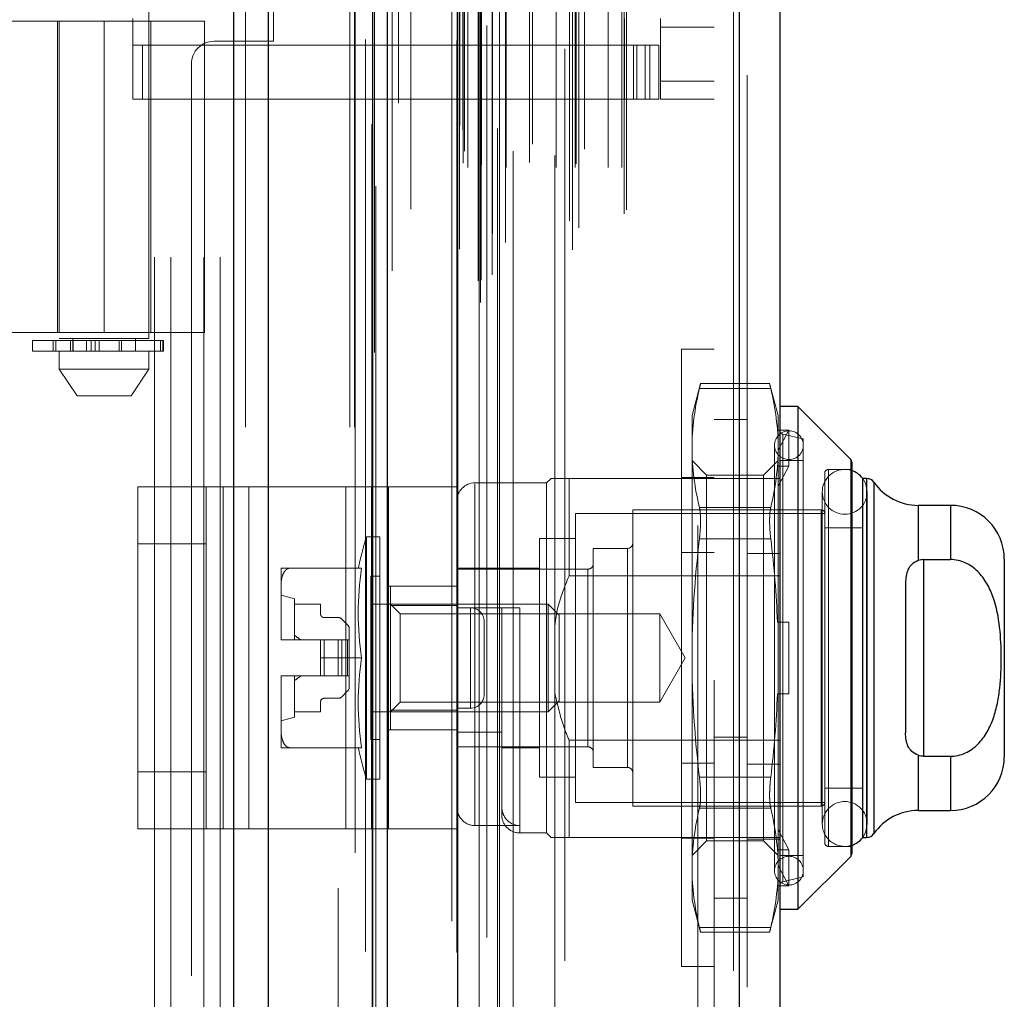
# Model space of a CAD drawing. Header units: inches. Extents: x 0.2 to 10.8, y 0.2 to 8.2.
# Tile 46 of 164: x 1.792 to 1.9, y 3.223 to 3.33. Entities that reach past the tile are written whole.
import ezdxf

# ---------------------------------------------------------------- set-up
doc = ezdxf.new("R2010")
doc.units = ezdxf.units.IN
doc.header["$MEASUREMENT"] = 0
doc.linetypes.add('HIDDEN', pattern=[0.07500000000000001, 0.05, -0.025])
doc.layers.add('DIMENSIONS', color=140, linetype='Continuous')
doc.styles.add('SLDTEXTSTYLE0', font='TXT', dxfattribs={"width": 0.7})
doc.dimstyles.new('SLDDIMSTYLE1', dxfattribs={"dimtxt": 0.0849609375, "dimasz": 0.13, "dimexe": 0, "dimexo": 0.0625, "dimgap": 0.021240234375, "dimtad": 0, "dimtih": 1, "dimtoh": 1, "dimlfac": 20, "dimrnd": 1e-09, "dimzin": 12, "dimdsep": 46, "dimtxsty": 'SLDTEXTSTYLE0', "dimsah": 1, "dimcen": 0.09, "dimadec": 0, "dimazin": 3, "dimtfac": 1, "dimtmove": 0, "dimatfit": 0, "dimfxl": 0, "dimfrac": 2, "dimtolj": 1, "dimtzin": 12, "dimarcsym": 0})

# ---------------------------------------------------------------- blocks, each defined once
blk = doc.blocks.new('_D_12')
at = {"layer": 'DIMENSIONS'}
for p, q in [((1.568069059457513, 3.172795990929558), (1.568069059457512, 3.422795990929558)), ((1.678520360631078, 3.172795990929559), (1.443069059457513, 3.172795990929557)), ((1.568069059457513, 2.709766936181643), (1.568069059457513, 3.081695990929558)), ((1.088199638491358, 2.709766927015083), (1.059669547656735, 2.709766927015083)), ((1.059669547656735, 2.709766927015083), (1.059669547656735, 2.574736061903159)), ((1.340668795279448, 2.709766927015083), (1.369198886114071, 2.709766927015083)), ((1.369198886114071, 2.709766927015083), (1.369198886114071, 2.574736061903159)), ((1.493841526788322, 2.709766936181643), (1.568069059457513, 2.709766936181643)), ((1.059669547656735, 2.574736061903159), (1.088199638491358, 2.574736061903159)), ((1.369198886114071, 2.574736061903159), (1.340668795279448, 2.574736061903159))]:
    blk.add_line(p, q, dxfattribs=at)
for points in [[(1.568069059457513, 3.172795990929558), (1.588069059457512, 3.302795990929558), (1.548069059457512, 3.302795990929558)], [(1.568069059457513, 3.081695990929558), (1.548069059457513, 2.951695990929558), (1.588069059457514, 2.951695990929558)]]:
    blk.add_solid(points, dxfattribs=at)
at = {"layer": 'DIMENSIONS', "char_height": 0.08333333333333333, "attachment_point": 1, "style": 'SLDTEXTSTYLE0'}
for s, insert in [('1.82', (1.088199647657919, 2.836209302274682)), ('46.3', (1.088199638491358, 2.682158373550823))]:
    blk.add_mtext(s, dxfattribs=dict(at, insert=insert))

msp = doc.modelspace()

# ---------------------------------------------------------------- linework, layer by layer
at = {"color": 7, "linetype": 'Continuous', "lineweight": 25}
for p, q in [((1.8155872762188, 3.085295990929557), (1.8155872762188, 5.1527936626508)), ((1.819405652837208, 3.085295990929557), (1.819405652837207, 5.152085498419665)), ((1.830851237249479, 3.085295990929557), (1.830851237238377, 5.146701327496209)), ((1.832432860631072, 3.085295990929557), (1.832432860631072, 5.146545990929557)), ((1.840114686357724, 5.131123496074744), (1.840114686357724, 3.100958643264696)), ((1.871027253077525, 5.125672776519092), (1.87102725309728, 3.106409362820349)), ((1.875489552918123, 5.1239056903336), (1.875489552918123, 3.108176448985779)), ((1.877458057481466, 3.28755678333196), (1.875489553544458, 3.28755678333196)), ((1.883248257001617, 3.281766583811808), (1.877458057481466, 3.28755678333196)), ((1.877458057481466, 3.28755678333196), (1.877458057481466, 3.23243867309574)), ((1.883248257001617, 3.281766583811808), (1.883248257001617, 3.238228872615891)), ((1.883363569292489, 3.281488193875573), (1.883363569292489, 3.238507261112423)), ((1.884544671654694, 3.279682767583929), (1.884544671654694, 3.240312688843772)), ((1.884988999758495, 3.279682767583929), (1.884562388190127, 3.279682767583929)), ((1.884988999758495, 3.279682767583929), (1.884988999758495, 3.240312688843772)), ((1.885796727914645, 3.279260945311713), (1.885796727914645, 3.240734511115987)), ((1.894190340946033, 3.276730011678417), (1.890643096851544, 3.276730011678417)), ((1.890643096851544, 3.276730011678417), (1.890643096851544, 3.270669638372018)), ((1.894190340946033, 3.276730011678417), (1.894190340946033, 3.270779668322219)), ((1.891237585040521, 3.270779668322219), (1.891237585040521, 3.24921578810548)), ((1.891237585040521, 3.270779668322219), (1.894190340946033, 3.270779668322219)), ((1.900095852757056, 3.270824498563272), (1.900095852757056, 3.249170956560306)), ((1.889269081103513, 3.268210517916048), (1.889269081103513, 3.251784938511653)), ((1.890643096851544, 3.249325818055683), (1.890643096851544, 3.243265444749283)), ((1.891237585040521, 3.24921578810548), (1.894190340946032, 3.24921578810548)), ((1.894190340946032, 3.24921578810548), (1.894190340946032, 3.243265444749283)), ((1.890643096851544, 3.243265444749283), (1.894190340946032, 3.243265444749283)), ((1.884562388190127, 3.240312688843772), (1.884988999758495, 3.240312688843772)), ((1.877458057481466, 3.23243867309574), (1.883248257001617, 3.238228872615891)), ((1.875489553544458, 3.23243867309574), (1.877458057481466, 3.23243867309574))]:
    msp.add_line(p, q, dxfattribs=at)
at = {"color": 7, "linetype": 'HIDDEN', "lineweight": 18}
for p, q in [((1.8155872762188, 5.152793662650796), (1.8155872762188, 3.085295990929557)), ((1.8155872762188, 5.152793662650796), (1.8155872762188, 3.085295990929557)), ((1.8155872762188, 3.085295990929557), (1.8155872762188, 5.1527936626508)), ((1.816860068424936, 3.085295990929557), (1.816860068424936, 5.15208549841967)), ((1.816860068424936, 3.085295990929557), (1.816860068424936, 5.152085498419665)), ((1.819405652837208, 3.085295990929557), (1.819405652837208, 5.152085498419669)), ((1.828305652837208, 3.085295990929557), (1.828305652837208, 5.146701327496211)), ((1.828305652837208, 3.085295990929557), (1.828305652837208, 5.146701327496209)), ((1.828832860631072, 3.085295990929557), (1.828832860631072, 5.146545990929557)), ((1.830851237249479, 3.085295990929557), (1.830851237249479, 5.146701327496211)), ((1.831003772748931, 3.093476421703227), (1.831003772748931, 5.138605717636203)), ((1.842649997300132, 3.098958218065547), (1.842649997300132, 5.133123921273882)), ((1.842649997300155, 3.098958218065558), (1.842649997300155, 5.133123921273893)), ((1.839489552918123, 5.131123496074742), (1.839489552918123, 3.100958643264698)), ((1.842394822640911, 3.101360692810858), (1.842394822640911, 5.130721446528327)), ((1.842700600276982, 3.10141460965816), (1.842700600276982, 5.130667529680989)), ((1.843932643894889, 3.101999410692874), (1.843932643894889, 5.130082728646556)), ((1.832956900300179, 3.102451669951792), (1.83295690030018, 5.129633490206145)), ((1.843337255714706, 5.129335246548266), (1.843337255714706, 3.102729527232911)), ((1.830039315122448, 5.127802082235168), (1.830039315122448, 3.104274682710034)), ((1.840053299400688, 5.12770706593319), (1.840053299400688, 3.104375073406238)), ((1.840069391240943, 3.104249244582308), (1.840069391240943, 5.127832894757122)), ((1.840340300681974, 3.104827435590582), (1.840340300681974, 5.127254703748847)), ((1.840340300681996, 3.104827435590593), (1.840340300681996, 5.127254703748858)), ((1.85187843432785, 5.126790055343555), (1.85187843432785, 3.105294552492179)), ((1.852737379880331, 3.104737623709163), (1.852737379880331, 5.127344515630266)), ((1.843951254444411, 3.106527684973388), (1.843951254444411, 5.125554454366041)), ((1.845371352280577, 3.105542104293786), (1.845371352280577, 5.126541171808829)), ((1.870402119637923, 5.125672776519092), (1.870402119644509, 3.106409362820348)), ((1.870402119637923, 3.106409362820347), (1.870402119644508, 5.12567277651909)), ((1.871027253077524, 3.106409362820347), (1.87102725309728, 5.12567277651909)), ((1.853445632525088, 3.107157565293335), (1.853445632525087, 5.12492660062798)), ((1.852386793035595, 3.107919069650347), (1.852386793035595, 5.124163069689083)), ((1.858396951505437, 3.1087004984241), (1.858396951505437, 5.123381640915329)), ((1.871889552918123, 5.1239056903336), (1.871889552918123, 3.108176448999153)), ((1.835018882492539, 3.10921551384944), (1.835018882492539, 5.122866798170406)), ((1.858656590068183, 3.109138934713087), (1.858656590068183, 5.122943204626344)), ((1.830741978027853, 5.118542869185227), (1.830741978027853, 3.113540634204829)), ((1.841248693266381, 3.113769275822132), (1.841248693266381, 5.118312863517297)), ((1.841248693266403, 3.113769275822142), (1.841248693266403, 5.118312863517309)), ((1.842492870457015, 5.118312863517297), (1.842492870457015, 3.113769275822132)), ((1.842492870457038, 3.113769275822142), (1.842492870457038, 5.118312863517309)), ((1.842742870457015, 3.114019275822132), (1.842742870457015, 5.118062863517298)), ((1.844492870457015, 5.118062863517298), (1.844492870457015, 3.114019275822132)), ((1.844742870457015, 3.113769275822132), (1.844742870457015, 5.118312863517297)), ((1.844742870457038, 5.118312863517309), (1.844742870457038, 3.113769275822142)), ((1.845446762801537, 3.113769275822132), (1.845446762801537, 5.118312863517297)), ((1.85094913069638, 3.113769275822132), (1.85094913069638, 5.118312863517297)), ((1.853016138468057, 3.113769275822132), (1.853016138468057, 5.118312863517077)), ((1.856637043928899, 3.113769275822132), (1.856637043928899, 5.118312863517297)), ((1.858156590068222, 3.113769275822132), (1.858156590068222, 5.118312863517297)), ((1.858156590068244, 3.113769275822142), (1.858156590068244, 5.118312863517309)), ((1.840742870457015, 3.114269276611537), (1.840742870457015, 5.117812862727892)), ((1.840742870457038, 3.114269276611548), (1.840742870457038, 5.117812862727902)), ((1.848025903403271, 3.114319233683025), (1.848025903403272, 5.117771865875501)), ((1.853143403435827, 3.114167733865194), (1.853143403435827, 5.117916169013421)), ((1.840889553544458, 3.115566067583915), (1.840889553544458, 5.116516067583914)), ((1.854052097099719, 3.115788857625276), (1.854052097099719, 5.116293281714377)), ((1.846221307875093, 5.115565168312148), (1.846221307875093, 3.116500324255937)), ((1.8483543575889, 3.11634638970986), (1.8483543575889, 5.115735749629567)), ((1.848354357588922, 3.116346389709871), (1.848354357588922, 5.115735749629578)), ((1.850787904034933, 5.115075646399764), (1.850787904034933, 3.117007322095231)), ((1.8403723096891, 3.118381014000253), (1.8403723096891, 5.113701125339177)), ((1.840372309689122, 3.118381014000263), (1.840372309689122, 5.113701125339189)), ((1.840700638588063, 3.117917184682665), (1.840700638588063, 5.114164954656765)), ((1.840700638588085, 3.117917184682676), (1.840700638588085, 5.114164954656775)), ((1.831176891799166, 5.11171433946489), (1.831176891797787, 3.120376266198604)), ((1.831176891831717, 5.11169328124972), (1.831176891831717, 3.120368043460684)), ((1.833657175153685, 3.120835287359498), (1.833657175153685, 5.111246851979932)), ((1.827032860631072, 3.134745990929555), (1.827032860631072, 5.097295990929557)), ((1.827032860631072, 3.134745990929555), (1.827032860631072, 5.097295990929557)), ((1.827032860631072, 3.134745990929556), (1.827032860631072, 5.097295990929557)), ((1.827032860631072, 3.134745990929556), (1.827032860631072, 5.097295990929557)), ((1.866489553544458, 3.157566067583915), (1.866489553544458, 5.074516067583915)), ((1.866489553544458, 3.157566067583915), (1.866489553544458, 5.074516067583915)), ((1.866489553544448, 5.074516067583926), (1.866489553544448, 3.157566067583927)), ((1.866489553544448, 5.074516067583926), (1.866489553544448, 3.157566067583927)), ((1.868289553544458, 3.157566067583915), (1.868289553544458, 5.074516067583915)), ((1.806882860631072, 3.203945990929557), (1.806882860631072, 3.535045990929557)), ((1.806882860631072, 3.203945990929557), (1.806882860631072, 3.535045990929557)), ((1.808682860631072, 3.203945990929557), (1.808682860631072, 3.535045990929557)), ((1.812282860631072, 3.203945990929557), (1.812282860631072, 3.535045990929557)), ((1.814082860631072, 3.203945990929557), (1.814082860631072, 3.535045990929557)), ((1.814082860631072, 3.203945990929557), (1.814082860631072, 3.535045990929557)), ((1.79643915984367, 3.442658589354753), (1.79643915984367, 3.295020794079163)), ((1.80628167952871, 3.295020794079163), (1.80628167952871, 3.442658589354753)), ((1.819932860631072, 3.327620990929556), (1.819932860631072, 3.411370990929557)), ((1.789728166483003, 3.329835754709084), (1.80136041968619, 3.329835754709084)), ((1.79624230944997, 3.329835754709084), (1.79624230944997, 3.295682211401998)), ((1.796416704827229, 3.329835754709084), (1.796416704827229, 3.295682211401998)), ((1.80136041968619, 3.329835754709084), (1.80136041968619, 3.295682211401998)), ((1.80136041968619, 3.329835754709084), (1.812384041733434, 3.329835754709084)), ((1.80136041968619, 3.295682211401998), (1.80136041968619, 3.329835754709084)), ((1.804510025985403, 3.3212727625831), (1.804510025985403, 3.330131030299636)), ((1.806478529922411, 3.295682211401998), (1.806478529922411, 3.329835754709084)), ((1.812384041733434, 3.295682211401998), (1.812384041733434, 3.329835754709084)), ((1.858447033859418, 3.3212727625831), (1.858447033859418, 3.330131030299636)), ((1.862384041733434, 3.329146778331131), (1.862384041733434, 3.330131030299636)), ((1.868289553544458, 3.329146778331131), (1.862384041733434, 3.329146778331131)), ((1.862384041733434, 3.329146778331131), (1.862384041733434, 3.323241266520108)), ((1.813432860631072, 3.327620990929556), (1.819932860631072, 3.327620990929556)), ((1.858447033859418, 3.327178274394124), (1.804510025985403, 3.327178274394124)), ((1.805585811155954, 3.3212727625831), (1.805585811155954, 3.327178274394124)), ((1.858447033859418, 3.327178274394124), (1.859431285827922, 3.327178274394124)), ((1.859431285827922, 3.327178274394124), (1.859431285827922, 3.3212727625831)), ((1.859431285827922, 3.327178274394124), (1.861202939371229, 3.327178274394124)), ((1.859797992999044, 3.3212727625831), (1.859797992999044, 3.327178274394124)), ((1.860690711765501, 3.3212727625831), (1.860690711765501, 3.327178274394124)), ((1.861202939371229, 3.3212727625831), (1.861202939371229, 3.327178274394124)), ((1.861202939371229, 3.327178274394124), (1.862187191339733, 3.327178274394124)), ((1.861202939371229, 3.3212727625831), (1.861202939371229, 3.327178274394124)), ((1.862187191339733, 3.3212727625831), (1.862187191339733, 3.327178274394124)), ((1.810932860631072, 3.325120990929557), (1.810932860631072, 3.134745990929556)), ((1.868289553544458, 3.323241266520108), (1.862384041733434, 3.323241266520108)), ((1.862384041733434, 3.3212727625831), (1.862384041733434, 3.323241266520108)), ((1.868289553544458, 3.323241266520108), (1.862384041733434, 3.323241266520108)), ((1.858447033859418, 3.3212727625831), (1.804510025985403, 3.3212727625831)), ((1.859431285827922, 3.3212727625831), (1.858447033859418, 3.3212727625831)), ((1.861202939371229, 3.3212727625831), (1.859431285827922, 3.3212727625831)), ((1.862187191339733, 3.3212727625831), (1.861202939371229, 3.3212727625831)), ((1.868289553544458, 3.3212727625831), (1.862384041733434, 3.3212727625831)), ((1.760021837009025, 3.295682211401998), (1.80136041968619, 3.295682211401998)), ((1.80136041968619, 3.295020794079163), (1.79643915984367, 3.295020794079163)), ((1.797915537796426, 3.295020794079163), (1.797915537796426, 3.293642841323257)), ((1.812384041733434, 3.295682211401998), (1.80136041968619, 3.295682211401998)), ((1.80628167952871, 3.295020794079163), (1.80136041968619, 3.295020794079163)), ((1.804805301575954, 3.293642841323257), (1.804805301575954, 3.295020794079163)), ((1.793486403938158, 3.294823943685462), (1.807789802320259, 3.294823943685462)), ((1.793486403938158, 3.294823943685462), (1.793486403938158, 3.293642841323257)), ((1.795758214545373, 3.294823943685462), (1.795758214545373, 3.293642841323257)), ((1.795779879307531, 3.294823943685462), (1.795779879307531, 3.293642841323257)), ((1.795779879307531, 3.293642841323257), (1.795779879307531, 3.294823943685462)), ((1.796050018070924, 3.293642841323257), (1.796050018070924, 3.294823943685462)), ((1.796050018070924, 3.294823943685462), (1.796050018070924, 3.293642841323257)), ((1.797672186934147, 3.294823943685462), (1.797672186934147, 3.293642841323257)), ((1.797672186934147, 3.293642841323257), (1.797672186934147, 3.294823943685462)), ((1.797915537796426, 3.294823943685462), (1.797915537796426, 3.293642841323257)), ((1.797959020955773, 3.293642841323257), (1.797959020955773, 3.294823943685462)), ((1.797959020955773, 3.294823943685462), (1.797959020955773, 3.293642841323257)), ((1.797963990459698, 3.293642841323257), (1.797963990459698, 3.294823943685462)), ((1.799428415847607, 3.293642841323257), (1.799428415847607, 3.294823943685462)), ((1.799428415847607, 3.294823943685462), (1.799428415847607, 3.293642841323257)), ((1.799937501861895, 3.294823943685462), (1.799937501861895, 3.293642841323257)), ((1.799937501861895, 3.293642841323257), (1.799937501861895, 3.294823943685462)), ((1.800372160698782, 3.293642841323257), (1.800372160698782, 3.294823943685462)), ((1.800372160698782, 3.294823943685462), (1.800372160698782, 3.293642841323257)), ((1.800814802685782, 3.294823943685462), (1.800814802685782, 3.293642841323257)), ((1.800814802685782, 3.293642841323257), (1.800814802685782, 3.294823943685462)), ((1.803009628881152, 3.293642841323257), (1.803009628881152, 3.294823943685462)), ((1.803009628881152, 3.294823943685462), (1.803009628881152, 3.293642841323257)), ((1.80328345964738, 3.294823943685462), (1.80328345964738, 3.293642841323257)), ((1.80328345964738, 3.293642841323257), (1.80328345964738, 3.294823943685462)), ((1.80755368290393, 3.293642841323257), (1.80755368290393, 3.294823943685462)), ((1.80755368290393, 3.294823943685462), (1.80755368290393, 3.293642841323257)), ((1.807789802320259, 3.293642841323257), (1.807789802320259, 3.294823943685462)), ((1.807789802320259, 3.294823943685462), (1.807789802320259, 3.293642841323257)), ((1.807789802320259, 3.294823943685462), (1.807862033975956, 3.294823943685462)), ((1.807862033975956, 3.293642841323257), (1.807862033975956, 3.294823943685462)), ((1.807789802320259, 3.293642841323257), (1.793486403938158, 3.293642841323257)), ((1.79643915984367, 3.293642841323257), (1.79643915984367, 3.291674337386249)), ((1.80628167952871, 3.291674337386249), (1.80628167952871, 3.293642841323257)), ((1.807862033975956, 3.293642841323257), (1.807789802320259, 3.293642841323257)), ((1.864689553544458, 3.226147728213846), (1.864689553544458, 3.293847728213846)), ((1.868289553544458, 3.293847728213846), (1.864689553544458, 3.293847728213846)), ((1.79643915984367, 3.291674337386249), (1.80136041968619, 3.291674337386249)), ((1.796439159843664, 3.291674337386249), (1.798407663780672, 3.288721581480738)), ((1.80136041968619, 3.291674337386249), (1.80628167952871, 3.291674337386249)), ((1.804313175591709, 3.288721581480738), (1.806281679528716, 3.291674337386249)), ((1.86678226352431, 3.29007461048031), (1.865843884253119, 3.286572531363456)), ((1.874366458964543, 3.29007461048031), (1.866770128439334, 3.29007461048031)), ((1.875292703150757, 3.286572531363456), (1.874354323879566, 3.29007461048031)), ((1.798407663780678, 3.288721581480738), (1.80136041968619, 3.288721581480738)), ((1.80136041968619, 3.288721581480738), (1.804313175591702, 3.288721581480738)), ((1.874478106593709, 3.28954715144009), (1.866658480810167, 3.28954715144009)), ((1.874478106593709, 3.289547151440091), (1.866658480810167, 3.28954715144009)), ((1.865843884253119, 3.286572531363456), (1.865843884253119, 3.28301218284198)), ((1.875292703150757, 3.286572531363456), (1.875292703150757, 3.28301218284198)), ((1.871889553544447, 3.286141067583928), (1.868289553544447, 3.286141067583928)), ((1.875214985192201, 3.284980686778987), (1.875292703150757, 3.284726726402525)), ((1.876473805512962, 3.284980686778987), (1.875214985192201, 3.284980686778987)), ((1.875292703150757, 3.282764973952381), (1.876473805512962, 3.284980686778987)), ((1.878048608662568, 3.284013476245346), (1.875794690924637, 3.284533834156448)), ((1.875794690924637, 3.235461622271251), (1.875794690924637, 3.284445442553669)), ((1.876473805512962, 3.281043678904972), (1.876473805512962, 3.284980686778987)), ((1.874899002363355, 3.283324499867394), (1.874899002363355, 3.236670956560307)), ((1.878048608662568, 3.284013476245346), (1.878048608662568, 3.235981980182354)), ((1.865843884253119, 3.28301218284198), (1.865843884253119, 3.25999772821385)), ((1.875292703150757, 3.28301218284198), (1.875292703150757, 3.263934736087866)), ((1.867442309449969, 3.280052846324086), (1.865843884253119, 3.281651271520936)), ((1.875292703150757, 3.281651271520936), (1.873694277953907, 3.280052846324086)), ((1.876473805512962, 3.281043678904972), (1.875214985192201, 3.281043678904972)), ((1.875214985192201, 3.281043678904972), (1.875292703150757, 3.28078971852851)), ((1.875292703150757, 3.278827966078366), (1.876473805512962, 3.281043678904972)), ((1.878048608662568, 3.281651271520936), (1.875489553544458, 3.281651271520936)), ((1.883248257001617, 3.238228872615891), (1.883248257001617, 3.281766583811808)), ((1.867442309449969, 3.280052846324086), (1.867442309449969, 3.239942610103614)), ((1.873694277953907, 3.280052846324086), (1.867442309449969, 3.280052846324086)), ((1.873694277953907, 3.280052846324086), (1.873694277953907, 3.239942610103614)), ((1.880410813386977, 3.280273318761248), (1.880410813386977, 3.239722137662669)), ((1.880804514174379, 3.239328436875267), (1.880804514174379, 3.280667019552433)), ((1.883363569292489, 3.280667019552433), (1.880804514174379, 3.280667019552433)), ((1.849899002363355, 3.279190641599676), (1.842024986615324, 3.279190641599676)), ((1.842024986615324, 3.241613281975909), (1.842024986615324, 3.279100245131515)), ((1.850391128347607, 3.279682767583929), (1.849899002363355, 3.279190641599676)), ((1.849899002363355, 3.279190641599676), (1.849899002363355, 3.240804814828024)), ((1.852359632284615, 3.279682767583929), (1.852359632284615, 3.269018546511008)), ((1.852359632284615, 3.279682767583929), (1.871889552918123, 3.279682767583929)), ((1.864689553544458, 3.279772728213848), (1.868289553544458, 3.279772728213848)), ((1.871889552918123, 3.279682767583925), (1.875489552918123, 3.279682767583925)), ((1.884562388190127, 3.279682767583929), (1.884544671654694, 3.279682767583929)), ((1.884988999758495, 3.240312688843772), (1.884988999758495, 3.279682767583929)), ((1.885796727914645, 3.240734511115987), (1.885796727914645, 3.279260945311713)), ((1.805056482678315, 3.241248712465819), (1.805056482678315, 3.278748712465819)), ((1.805056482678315, 3.278748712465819), (1.814432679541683, 3.278748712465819)), ((1.812556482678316, 3.241248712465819), (1.812556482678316, 3.278748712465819)), ((1.814432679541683, 3.241248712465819), (1.814432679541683, 3.278748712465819)), ((1.814432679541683, 3.278748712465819), (1.827868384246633, 3.278748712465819)), ((1.817244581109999, 3.241248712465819), (1.817244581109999, 3.278748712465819)), ((1.827868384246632, 3.241248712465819), (1.827868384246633, 3.278748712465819)), ((1.827868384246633, 3.278748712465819), (1.832556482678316, 3.278748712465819)), ((1.83068028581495, 3.241248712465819), (1.83068028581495, 3.278748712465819)), ((1.832556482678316, 3.278748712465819), (1.832556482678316, 3.241248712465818)), ((1.840056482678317, 3.278748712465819), (1.832556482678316, 3.278748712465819)), ((1.840056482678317, 3.278748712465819), (1.840056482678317, 3.241248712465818)), ((1.880133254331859, 3.278206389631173), (1.880133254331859, 3.241789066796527)), ((1.885054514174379, 3.241789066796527), (1.885054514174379, 3.278206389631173)), ((1.890643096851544, 3.270669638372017), (1.890643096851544, 3.276730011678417)), ((1.894190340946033, 3.270779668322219), (1.894190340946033, 3.276730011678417)), ((1.853048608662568, 3.275844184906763), (1.853048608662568, 3.244151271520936)), ((1.880410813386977, 3.275844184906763), (1.853048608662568, 3.275844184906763)), ((1.859347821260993, 3.276237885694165), (1.859347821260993, 3.243757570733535)), ((1.880017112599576, 3.276237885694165), (1.859347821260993, 3.276237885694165)), ((1.874478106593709, 3.276477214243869), (1.866658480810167, 3.276477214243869)), ((1.874478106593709, 3.276477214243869), (1.866658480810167, 3.276477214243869)), ((1.880017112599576, 3.243757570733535), (1.880017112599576, 3.276237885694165)), ((1.884544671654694, 3.274269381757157), (1.880410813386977, 3.274269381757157)), ((1.812556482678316, 3.272498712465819), (1.805056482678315, 3.272498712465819)), ((1.830126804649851, 3.273285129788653), (1.830126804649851, 3.246710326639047)), ((1.831591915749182, 3.273285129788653), (1.830126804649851, 3.273285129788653)), ((1.831591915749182, 3.273285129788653), (1.831591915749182, 3.246710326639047)), ((1.849111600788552, 3.273088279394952), (1.849111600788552, 3.246907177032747)), ((1.853048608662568, 3.273088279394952), (1.849111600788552, 3.273088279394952)), ((1.874478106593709, 3.273067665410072), (1.866658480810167, 3.273067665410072)), ((1.874478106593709, 3.273067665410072), (1.866658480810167, 3.273067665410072)), ((1.855017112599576, 3.272005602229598), (1.855017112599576, 3.247989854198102)), ((1.858757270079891, 3.272005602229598), (1.855017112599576, 3.272005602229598)), ((1.858757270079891, 3.247989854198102), (1.858757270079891, 3.272005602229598)), ((1.864689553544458, 3.27154755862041), (1.868289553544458, 3.27154755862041)), ((1.871889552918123, 3.271457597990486), (1.875489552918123, 3.271457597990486)), ((1.891237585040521, 3.270779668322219), (1.891237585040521, 3.24921578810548)), ((1.820765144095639, 3.26984024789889), (1.820765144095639, 3.26777863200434)), ((1.829593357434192, 3.26984024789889), (1.82171131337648, 3.26984024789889)), ((1.849111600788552, 3.26984024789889), (1.840056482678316, 3.26984024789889)), ((1.854426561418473, 3.269741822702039), (1.840056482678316, 3.269741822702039)), ((1.854426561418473, 3.250253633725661), (1.854426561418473, 3.269651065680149)), ((1.830607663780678, 3.268954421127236), (1.830607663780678, 3.251041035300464)), ((1.831591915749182, 3.268954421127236), (1.830607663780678, 3.268954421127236)), ((1.852359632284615, 3.269018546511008), (1.875489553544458, 3.269018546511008)), ((1.820765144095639, 3.26777863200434), (1.820765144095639, 3.262059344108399)), ((1.840056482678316, 3.267873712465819), (1.832556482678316, 3.267873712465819)), ((1.832773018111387, 3.267871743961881), (1.832773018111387, 3.265737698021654)), ((1.832773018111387, 3.267871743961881), (1.840056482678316, 3.267871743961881)), ((1.822241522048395, 3.266493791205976), (1.820765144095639, 3.266887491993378)), ((1.822241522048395, 3.266493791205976), (1.822241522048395, 3.261966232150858)), ((1.822241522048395, 3.265903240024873), (1.825095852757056, 3.265903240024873)), ((1.825095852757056, 3.265903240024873), (1.825095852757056, 3.264820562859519)), ((1.850069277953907, 3.265903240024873), (1.830607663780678, 3.265903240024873)), ((1.833838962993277, 3.264837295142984), (1.832773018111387, 3.265903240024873)), ((1.850069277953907, 3.265903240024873), (1.850069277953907, 3.254092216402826)), ((1.851276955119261, 3.264695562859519), (1.850069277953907, 3.265903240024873)), ((1.832773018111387, 3.265737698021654), (1.840056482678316, 3.265737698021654)), ((1.832773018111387, 3.265737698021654), (1.832773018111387, 3.254257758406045)), ((1.833838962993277, 3.264837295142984), (1.833838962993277, 3.255158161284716)), ((1.862298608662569, 3.264837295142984), (1.833838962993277, 3.264837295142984)), ((1.840056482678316, 3.265509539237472), (1.844977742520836, 3.265509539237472)), ((1.841556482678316, 3.265498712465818), (1.840056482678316, 3.265498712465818)), ((1.841556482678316, 3.254498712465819), (1.841556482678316, 3.265498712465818)), ((1.841556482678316, 3.265498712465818), (1.841556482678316, 3.254498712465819)), ((1.844977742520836, 3.251843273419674), (1.844977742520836, 3.265509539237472)), ((1.846946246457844, 3.265509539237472), (1.846946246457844, 3.240892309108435)), ((1.862298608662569, 3.264837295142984), (1.862298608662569, 3.255158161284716)), ((1.865092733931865, 3.25999772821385), (1.862298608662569, 3.264837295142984)), ((1.825489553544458, 3.264426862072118), (1.827016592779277, 3.264426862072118)), ((1.827434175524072, 3.26425389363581), (1.828072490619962, 3.263615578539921)), ((1.843056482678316, 3.255998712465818), (1.843056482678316, 3.263998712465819)), ((1.851276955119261, 3.264695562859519), (1.851276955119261, 3.255299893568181)), ((1.875214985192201, 3.263934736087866), (1.876473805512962, 3.263934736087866)), ((1.875292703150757, 3.256060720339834), (1.875292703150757, 3.263934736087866)), ((1.876473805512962, 3.256060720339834), (1.876473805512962, 3.263934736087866)), ((1.828245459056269, 3.263197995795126), (1.828245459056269, 3.261966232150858)), ((1.820765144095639, 3.262059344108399), (1.820765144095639, 3.261966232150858)), ((1.820765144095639, 3.261966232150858), (1.82076575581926, 3.261966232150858)), ((1.82076575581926, 3.261966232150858), (1.825095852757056, 3.261966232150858)), ((1.825095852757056, 3.261966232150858), (1.825095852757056, 3.25999772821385)), ((1.825489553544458, 3.261966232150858), (1.825095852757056, 3.261966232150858)), ((1.825489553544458, 3.261966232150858), (1.825489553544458, 3.258029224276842)), ((1.827016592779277, 3.261966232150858), (1.825489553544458, 3.261966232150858)), ((1.825489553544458, 3.261966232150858), (1.825489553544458, 3.258029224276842)), ((1.827434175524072, 3.261966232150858), (1.827016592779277, 3.261966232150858)), ((1.827016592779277, 3.261966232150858), (1.827016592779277, 3.258029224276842)), ((1.827016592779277, 3.261966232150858), (1.827016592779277, 3.258029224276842)), ((1.827434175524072, 3.261966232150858), (1.827434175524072, 3.258029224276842)), ((1.828072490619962, 3.261966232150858), (1.827434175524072, 3.261966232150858)), ((1.827434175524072, 3.261966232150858), (1.827434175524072, 3.258029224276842)), ((1.828072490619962, 3.261966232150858), (1.828072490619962, 3.258029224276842)), ((1.828245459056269, 3.261966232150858), (1.828072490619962, 3.261966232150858)), ((1.828072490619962, 3.261966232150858), (1.828072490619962, 3.258029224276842)), ((1.828245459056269, 3.261966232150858), (1.828245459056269, 3.258029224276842)), ((1.829593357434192, 3.25999772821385), (1.825095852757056, 3.25999772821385)), ((1.825095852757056, 3.258029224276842), (1.825095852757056, 3.25999772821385)), ((1.862298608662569, 3.255158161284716), (1.865092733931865, 3.25999772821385)), ((1.865843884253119, 3.25999772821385), (1.865843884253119, 3.23698327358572)), ((1.820765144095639, 3.258029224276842), (1.820765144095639, 3.2579361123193)), ((1.820765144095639, 3.258029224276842), (1.82076575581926, 3.258029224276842)), ((1.820765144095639, 3.2579361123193), (1.820765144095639, 3.25221682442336)), ((1.82076575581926, 3.258029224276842), (1.825095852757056, 3.258029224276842)), ((1.822241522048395, 3.258029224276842), (1.822241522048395, 3.253501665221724)), ((1.825489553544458, 3.258029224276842), (1.825095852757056, 3.258029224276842)), ((1.827016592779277, 3.258029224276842), (1.825489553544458, 3.258029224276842)), ((1.827434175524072, 3.258029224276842), (1.827016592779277, 3.258029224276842)), ((1.828072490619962, 3.258029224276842), (1.827434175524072, 3.258029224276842)), ((1.828245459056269, 3.258029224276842), (1.828072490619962, 3.258029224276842)), ((1.828245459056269, 3.258029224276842), (1.828245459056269, 3.256797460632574)), ((1.828072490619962, 3.256379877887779), (1.827434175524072, 3.255741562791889)), ((1.825095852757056, 3.255174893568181), (1.825095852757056, 3.254092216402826)), ((1.827016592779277, 3.255568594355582), (1.825489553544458, 3.255568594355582)), ((1.832773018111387, 3.254092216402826), (1.833838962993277, 3.255158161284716)), ((1.833838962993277, 3.255158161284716), (1.862298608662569, 3.255158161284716)), ((1.850069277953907, 3.254092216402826), (1.851276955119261, 3.255299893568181)), ((1.875214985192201, 3.256060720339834), (1.876473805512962, 3.256060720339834)), ((1.875292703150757, 3.256060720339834), (1.875292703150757, 3.23698327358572)), ((1.825095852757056, 3.254092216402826), (1.822241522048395, 3.254092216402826)), ((1.830607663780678, 3.254092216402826), (1.850069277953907, 3.254092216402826)), ((1.832773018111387, 3.254257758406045), (1.832773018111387, 3.252123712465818)), ((1.832773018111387, 3.254257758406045), (1.840056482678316, 3.254257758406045)), ((1.841556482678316, 3.254498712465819), (1.840056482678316, 3.254498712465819)), ((1.820765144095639, 3.253107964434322), (1.822241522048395, 3.253501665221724)), ((1.820765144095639, 3.25221682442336), (1.820765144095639, 3.25015520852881)), ((1.840056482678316, 3.252123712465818), (1.832556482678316, 3.252123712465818)), ((1.840056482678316, 3.251843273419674), (1.844977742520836, 3.251843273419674)), ((1.844977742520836, 3.251843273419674), (1.844977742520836, 3.243679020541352)), ((1.830607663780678, 3.251041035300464), (1.831591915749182, 3.251041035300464)), ((1.852359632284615, 3.250976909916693), (1.852359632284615, 3.240312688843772)), ((1.852359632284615, 3.250976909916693), (1.875489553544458, 3.250976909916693)), ((1.868289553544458, 3.251316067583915), (1.871889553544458, 3.251316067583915)), ((1.829593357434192, 3.25015520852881), (1.821711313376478, 3.250155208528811)), ((1.840056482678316, 3.250253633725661), (1.854426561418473, 3.250253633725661)), ((1.844977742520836, 3.25015520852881), (1.849111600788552, 3.25015520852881)), ((1.890643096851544, 3.243265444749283), (1.890643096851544, 3.249325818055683)), ((1.894190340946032, 3.243265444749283), (1.894190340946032, 3.24921578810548)), ((1.812556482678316, 3.247498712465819), (1.805056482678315, 3.247498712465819)), ((1.855017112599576, 3.247989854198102), (1.858757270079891, 3.247989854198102)), ((1.864689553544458, 3.248447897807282), (1.868289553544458, 3.248447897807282)), ((1.871889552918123, 3.248357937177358), (1.875489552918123, 3.248357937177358)), ((1.830126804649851, 3.246710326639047), (1.831591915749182, 3.246710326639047)), ((1.849111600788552, 3.246907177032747), (1.853048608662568, 3.246907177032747)), ((1.874478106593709, 3.246927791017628), (1.866658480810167, 3.246927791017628)), ((1.874478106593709, 3.246927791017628), (1.866658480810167, 3.246927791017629)), ((1.880410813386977, 3.245726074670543), (1.884544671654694, 3.245726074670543)), ((1.844977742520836, 3.243679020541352), (1.844977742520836, 3.242773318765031)), ((1.853048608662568, 3.244151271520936), (1.880410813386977, 3.244151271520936)), ((1.859347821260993, 3.243757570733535), (1.880017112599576, 3.243757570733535)), ((1.874478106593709, 3.243518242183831), (1.866658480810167, 3.243518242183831)), ((1.874478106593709, 3.243518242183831), (1.866658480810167, 3.243518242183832)), ((1.805056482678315, 3.241248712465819), (1.814432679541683, 3.241248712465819)), ((1.814432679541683, 3.241248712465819), (1.827868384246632, 3.241248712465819)), ((1.827868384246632, 3.241248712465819), (1.832556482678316, 3.241248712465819)), ((1.840056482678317, 3.241248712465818), (1.832556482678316, 3.241248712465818)), ((1.842024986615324, 3.241613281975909), (1.846946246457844, 3.241613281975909)), ((1.876473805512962, 3.238951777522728), (1.875292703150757, 3.241167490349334)), ((1.846946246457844, 3.240804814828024), (1.849899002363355, 3.240804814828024)), ((1.849899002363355, 3.240804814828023), (1.850391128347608, 3.240312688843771)), ((1.852359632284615, 3.240312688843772), (1.875489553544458, 3.240312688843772)), ((1.864689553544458, 3.240222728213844), (1.868289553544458, 3.240222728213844)), ((1.865843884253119, 3.238344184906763), (1.867442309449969, 3.239942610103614)), ((1.867442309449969, 3.239942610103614), (1.873694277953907, 3.239942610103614)), ((1.871889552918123, 3.240132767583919), (1.875489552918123, 3.240132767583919)), ((1.873694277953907, 3.239942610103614), (1.875292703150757, 3.238344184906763)), ((1.884544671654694, 3.240312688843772), (1.884562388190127, 3.240312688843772)), ((1.875214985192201, 3.238951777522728), (1.875292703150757, 3.23920573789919)), ((1.875214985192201, 3.238951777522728), (1.876473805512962, 3.238951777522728)), ((1.876473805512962, 3.238951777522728), (1.876473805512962, 3.235014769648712)), ((1.880804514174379, 3.239328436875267), (1.883363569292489, 3.239328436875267)), ((1.875489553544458, 3.238344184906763), (1.878048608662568, 3.238344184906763)), ((1.865843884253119, 3.23698327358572), (1.865843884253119, 3.233422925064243)), ((1.876473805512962, 3.235014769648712), (1.875292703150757, 3.237230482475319)), ((1.875292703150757, 3.23698327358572), (1.875292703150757, 3.233422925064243)), ((1.875794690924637, 3.235461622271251), (1.878048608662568, 3.235981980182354)), ((1.875214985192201, 3.235014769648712), (1.875292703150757, 3.235268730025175)), ((1.875214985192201, 3.235014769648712), (1.876473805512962, 3.235014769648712)), ((1.865843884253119, 3.233422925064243), (1.86678226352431, 3.22992084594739)), ((1.868289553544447, 3.233641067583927), (1.871889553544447, 3.233641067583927)), ((1.874354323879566, 3.22992084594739), (1.875292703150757, 3.233422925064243)), ((1.874478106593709, 3.230448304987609), (1.866658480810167, 3.230448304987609)), ((1.874478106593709, 3.230448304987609), (1.866658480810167, 3.230448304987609)), ((1.866770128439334, 3.22992084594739), (1.874366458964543, 3.22992084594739)), ((1.864689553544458, 3.226147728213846), (1.868289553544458, 3.226147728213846))]:
    msp.add_line(p, q, dxfattribs=at)
at = {"color": 7, "linetype": 'HIDDEN', "lineweight": 18, "flags": 128}
for points in [[(1.828899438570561, 5.13864000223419), (1.828899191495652, 4.124124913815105), (1.828899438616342, 3.093442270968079)], [(1.8288994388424, 5.138639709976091), (1.828899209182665, 4.105419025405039), (1.828899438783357, 3.093440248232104)], [(1.830039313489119, 5.127815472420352), (1.830039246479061, 4.157394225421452), (1.83003931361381, 3.104267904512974)], [(1.830741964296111, 5.118541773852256), (1.830741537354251, 4.094793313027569), (1.830741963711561, 3.113550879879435)], [(1.835011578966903, 3.114563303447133), (1.835011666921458, 4.10794627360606), (1.835011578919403, 5.117517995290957)], [(1.885054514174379, 3.278206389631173), (1.884867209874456, 3.27914803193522), (1.884562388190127, 3.279682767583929)], [(1.884562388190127, 3.240312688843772), (1.884867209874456, 3.240847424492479), (1.885054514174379, 3.241789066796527)]]:
    msp.add_lwpolyline(points, dxfattribs=at)
at = {"color": 7, "linetype": 'HIDDEN', "lineweight": 18}
for centre, radius, start, end in [((1.813432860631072, 3.325120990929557), 0.002499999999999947, 90, 180), ((1.876473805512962, 3.283324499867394), 0.001574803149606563, 0, 180), ((1.87588325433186, 3.284917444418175), 0.0003937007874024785, 180.0000000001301, 256.9999999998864), ((1.876473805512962, 3.283324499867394), 0.001574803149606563, 180, 0), ((1.882593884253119, 3.278206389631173), 0.002460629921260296, 71.77194722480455, 180), ((1.880804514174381, 3.280273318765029), 0.0003937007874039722, 90.00000000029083, 179.9999999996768), ((1.842024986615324, 3.277222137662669), 0.001968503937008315, 90, 180), ((1.882593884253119, 3.278206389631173), 0.002460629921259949, 180, 0), ((1.880017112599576, 3.275844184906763), 0.0003937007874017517, 0, 90), ((1.874276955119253, 3.25999772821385), 0.04610629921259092, 163.2503397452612, 167.6739543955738), ((1.858757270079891, 3.2725961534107), 0.0005905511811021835, 270.0000000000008, 0), ((1.854426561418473, 3.270332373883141), 0.0005905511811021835, 270.0000000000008, 4.308591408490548e-11), ((1.863068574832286, 3.264918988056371), 0.03383502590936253, 171.6367379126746, 188.3632620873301), ((1.825489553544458, 3.264820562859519), 0.0003937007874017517, 180, 270.0000000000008), ((1.841556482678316, 3.263998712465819), 0.001500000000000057, 0, 90), ((1.827016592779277, 3.263836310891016), 0.0005905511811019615, 44.99999999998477, 90.00000000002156), ((1.827654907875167, 3.263197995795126), 0.0005905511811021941, 0, 45.00000000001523), ((1.827738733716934, 3.262058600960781), 0.006973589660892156, 179.9938942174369, 180.7589344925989), ((1.827738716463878, 3.262058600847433), 0.006973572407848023, 179.9938932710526, 180.758935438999), ((1.863068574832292, 3.255076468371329), 0.03383502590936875, 171.6367379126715, 188.3632620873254), ((1.827738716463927, 3.257936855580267), 0.006973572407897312, 179.2410645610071, 180.0061067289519), ((1.827738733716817, 3.257936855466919), 0.006973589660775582, 179.2410655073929, 180.0061057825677), ((1.827654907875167, 3.256797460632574), 0.0005905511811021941, 314.9999999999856, 0), ((1.825489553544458, 3.255174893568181), 0.0003937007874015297, 90, 180), ((1.827016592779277, 3.256159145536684), 0.0005905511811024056, 269.9999999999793, 314.9999999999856), ((1.841556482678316, 3.255998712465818), 0.001500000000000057, 270.0000000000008, 0), ((1.874276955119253, 3.25999772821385), 0.04610629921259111, 192.3260456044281, 196.7496602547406), ((1.854426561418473, 3.249663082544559), 0.0005905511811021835, 0, 90), ((1.858757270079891, 3.247399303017), 0.0005905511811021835, 359.9999999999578, 90), ((1.882593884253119, 3.241789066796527), 0.002460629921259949, 0, 180), ((1.880017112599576, 3.244151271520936), 0.0003937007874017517, 270.0000000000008, 0), ((1.846946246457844, 3.242773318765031), 0.001968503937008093, 180, 270.0000000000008), ((1.882593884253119, 3.241789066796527), 0.002460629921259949, 180, 288.2280527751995), ((1.880804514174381, 3.239722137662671), 0.0003937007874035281, 180.0000000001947, 269.99999999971), ((1.876473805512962, 3.236670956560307), 0.001574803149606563, 0, 180), ((1.876473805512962, 3.236670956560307), 0.001574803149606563, 180, 0), ((1.87588325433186, 3.235078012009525), 0.0003937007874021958, 103.000000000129, 180)]:
    msp.add_arc(centre, radius, start, end, dxfattribs=at)
at = {"color": 7, "linetype": 'Continuous', "lineweight": 25}
for centre, radius, start, end in [((1.882969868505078, 3.281488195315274), 0.0003937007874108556, 4.52402097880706e-10, 44.99999999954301), ((1.882593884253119, 3.278206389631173), 0.002460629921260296, 36.86989764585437, 71.77194722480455), ((1.884988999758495, 3.278698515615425), 0.0009842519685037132, 34.84990457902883, 90.00000000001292), ((1.890643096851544, 3.28263552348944), 0.00590551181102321, 214.849904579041, 270.0000000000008), ((1.894190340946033, 3.270824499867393), 0.005905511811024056, 4.30859140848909e-12, 90), ((1.894190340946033, 3.249170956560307), 0.005905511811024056, 270.0000000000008, 359.9999999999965), ((1.890643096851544, 3.23735993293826), 0.00590551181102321, 90, 145.1500954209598), ((1.882593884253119, 3.241789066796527), 0.002460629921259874, 288.2280527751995, 323.130102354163), ((1.884988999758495, 3.241296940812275), 0.0009842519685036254, 269.9999999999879, 325.1500954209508), ((1.882969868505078, 3.238507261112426), 0.0003937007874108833, 315.0000000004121, 359.9999999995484)]:
    msp.add_arc(centre, radius, start, end, dxfattribs=at)
at = {"color": 7, "linetype": 'HIDDEN', "lineweight": 18}
for points, knots in [([(1.866770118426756, 3.290022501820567), (1.866773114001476, 3.290035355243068), (1.8667833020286, 3.290079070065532), (1.866724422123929, 3.289826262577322), (1.866667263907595, 3.28958432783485), (1.866658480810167, 3.28954715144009)], [0, 0, 0, 0, 0.2606228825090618, 0.8863851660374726, 1, 1, 1, 1]), ([(1.874478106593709, 3.28954715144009), (1.874432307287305, 3.289742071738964), (1.874359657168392, 3.290051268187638), (1.874364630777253, 3.290030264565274), (1.874366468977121, 3.290022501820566)], [0, 0, 0, 0, 0.6304092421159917, 1, 1, 1, 1]), ([(1.852359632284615, 3.279682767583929), (1.851877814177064, 3.279682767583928), (1.850899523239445, 3.279682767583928), (1.850298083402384, 3.279682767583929), (1.850429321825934, 3.279682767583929), (1.850446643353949, 3.279682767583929)], [0, 0, 0, 0, 0.4572276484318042, 0.9283620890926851, 1, 1, 1, 1]), ([(1.866658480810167, 3.276477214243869), (1.866699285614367, 3.276304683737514), (1.866729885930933, 3.276096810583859), (1.866771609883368, 3.275611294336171), (1.866782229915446, 3.27533429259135), (1.866782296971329, 3.274740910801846), (1.866771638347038, 3.274416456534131), (1.866730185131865, 3.273755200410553), (1.866699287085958, 3.273412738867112), (1.866658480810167, 3.273067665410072)], [0, 0, 0, 0, 0.25, 0.25, 0.5, 0.5, 0.75, 0.75, 1, 1, 1, 1]), ([(1.874478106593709, 3.273067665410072), (1.874437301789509, 3.273412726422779), (1.874406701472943, 3.273751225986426), (1.874364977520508, 3.274415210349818), (1.874354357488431, 3.27473790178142), (1.874354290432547, 3.275331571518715), (1.874364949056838, 3.275610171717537), (1.874406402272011, 3.276094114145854), (1.874437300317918, 3.276304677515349), (1.874478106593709, 3.276477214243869)], [0, 0, 0, 0, 0.25, 0.25, 0.5, 0.5, 0.75, 0.75, 1, 1, 1, 1]), ([(1.82171131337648, 3.26984024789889), (1.821594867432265, 3.269832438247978), (1.821486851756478, 3.269788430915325), (1.821305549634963, 3.269665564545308), (1.821231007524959, 3.269587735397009), (1.821043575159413, 3.269337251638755), (1.820964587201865, 3.26914885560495), (1.820792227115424, 3.268572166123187), (1.820765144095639, 3.268175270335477), (1.820765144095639, 3.26777863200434)], [0, 0, 0, 0, 0.1249999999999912, 0.1249999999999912, 0.2499999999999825, 0.2499999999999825, 0.4999999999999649, 0.4999999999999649, 1, 1, 1, 1]), ([(1.820765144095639, 3.26984024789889), (1.820765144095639, 3.269840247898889), (1.820792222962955, 3.26984024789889), (1.820964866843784, 3.26984024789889), (1.82104481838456, 3.26984024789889), (1.821230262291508, 3.269840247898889), (1.821305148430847, 3.26984024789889), (1.821486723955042, 3.26984024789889), (1.821594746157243, 3.269840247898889), (1.82171131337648, 3.26984024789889)], [0, 0, 0, 0, 0.499999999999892, 0.499999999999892, 0.7499999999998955, 0.7499999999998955, 0.8749999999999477, 0.8749999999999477, 1, 1, 1, 1]), ([(1.852359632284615, 3.269018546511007), (1.851821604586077, 3.267699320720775), (1.851077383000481, 3.265874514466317), (1.850850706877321, 3.26392762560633), (1.850787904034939, 3.263388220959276)], [0, 0, 0, 0, 0.722940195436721, 1, 1, 1, 1]), ([(1.846946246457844, 3.265509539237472), (1.846679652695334, 3.265509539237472), (1.846417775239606, 3.265509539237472), (1.845935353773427, 3.265509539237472), (1.845716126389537, 3.265509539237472), (1.845357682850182, 3.265509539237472), (1.845215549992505, 3.265509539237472), (1.845026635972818, 3.265509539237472), (1.844977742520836, 3.265509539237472), (1.844977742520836, 3.265509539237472)], [0, 0, 0, 0, 0.25, 0.25, 0.5, 0.5, 0.75, 0.75, 1, 1, 1, 1]), ([(1.850787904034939, 3.256224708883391), (1.851050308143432, 3.255031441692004), (1.851444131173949, 3.253240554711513), (1.852130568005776, 3.251543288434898), (1.852359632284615, 3.250976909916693)], [0, 0, 0, 0, 0.6662995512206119, 1, 1, 1, 1]), ([(1.820765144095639, 3.25221682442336), (1.820765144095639, 3.251820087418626), (1.820792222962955, 3.251422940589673), (1.820964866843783, 3.250845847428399), (1.82104481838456, 3.250656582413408), (1.821230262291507, 3.250408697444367), (1.821305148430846, 3.250330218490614), (1.821486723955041, 3.250207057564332), (1.821594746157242, 3.250163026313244), (1.821711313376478, 3.250155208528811)], [0, 0, 0, 0, 0.4999999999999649, 0.4999999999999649, 0.7500000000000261, 0.7500000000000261, 0.875000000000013, 0.875000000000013, 1, 1, 1, 1]), ([(1.821711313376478, 3.25015520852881), (1.821594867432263, 3.25015520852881), (1.821486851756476, 3.25015520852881), (1.821305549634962, 3.250155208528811), (1.821231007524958, 3.250155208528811), (1.821043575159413, 3.25015520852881), (1.820964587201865, 3.25015520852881), (1.820792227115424, 3.25015520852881), (1.820765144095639, 3.25015520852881), (1.820765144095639, 3.25015520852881)], [0, 0, 0, 0, 0.1249999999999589, 0.1249999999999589, 0.2499999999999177, 0.2499999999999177, 0.4999999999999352, 0.4999999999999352, 1, 1, 1, 1]), ([(1.866658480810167, 3.246927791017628), (1.866699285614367, 3.246582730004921), (1.866729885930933, 3.246244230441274), (1.866771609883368, 3.245580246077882), (1.866782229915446, 3.245257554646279), (1.866782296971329, 3.244663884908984), (1.866771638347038, 3.244385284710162), (1.866730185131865, 3.243901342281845), (1.866699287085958, 3.243690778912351), (1.866658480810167, 3.243518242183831)], [0, 0, 0, 0, 0.25, 0.25, 0.5, 0.5, 0.75, 0.75, 1, 1, 1, 1]), ([(1.874478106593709, 3.243518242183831), (1.874437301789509, 3.243690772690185), (1.874406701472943, 3.243898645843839), (1.874364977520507, 3.244384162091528), (1.87435435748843, 3.244661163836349), (1.874354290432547, 3.245254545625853), (1.874364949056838, 3.245578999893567), (1.874406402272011, 3.246240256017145), (1.874437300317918, 3.246582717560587), (1.874478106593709, 3.246927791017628)], [0, 0, 0, 0, 0.25, 0.25, 0.5, 0.5, 0.75, 0.75, 1, 1, 1, 1]), ([(1.840056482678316, 3.243679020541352), (1.840056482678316, 3.243412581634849), (1.840104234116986, 3.243151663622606), (1.840294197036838, 3.242656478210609), (1.840434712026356, 3.242429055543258), (1.840974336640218, 3.241848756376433), (1.841491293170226, 3.241613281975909), (1.842024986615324, 3.241613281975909)], [0, 0, 0, 0, 0.2499999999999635, 0.2499999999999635, 0.4999999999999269, 0.4999999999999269, 1, 1, 1, 1]), ([(1.844977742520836, 3.243679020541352), (1.844977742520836, 3.243412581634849), (1.845025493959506, 3.243151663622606), (1.845215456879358, 3.24265647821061), (1.845355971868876, 3.242429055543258), (1.845895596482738, 3.241848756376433), (1.846412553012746, 3.241613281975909), (1.846946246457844, 3.241613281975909)], [0, 0, 0, 0, 0.2499999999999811, 0.2499999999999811, 0.4999999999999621, 0.4999999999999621, 1, 1, 1, 1]), ([(1.852359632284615, 3.240312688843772), (1.851877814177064, 3.240312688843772), (1.850899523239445, 3.240312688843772), (1.850298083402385, 3.240312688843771), (1.850429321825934, 3.240312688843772), (1.850446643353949, 3.240312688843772)], [0, 0, 0, 0, 0.4572276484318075, 0.9283620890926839, 1, 1, 1, 1]), ([(1.866658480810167, 3.230448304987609), (1.866704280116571, 3.230253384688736), (1.866776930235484, 3.229944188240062), (1.866771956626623, 3.229965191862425), (1.866770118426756, 3.229972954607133)], [0, 0, 0, 0, 0.630409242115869, 1, 1, 1, 1]), ([(1.87436646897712, 3.229972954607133), (1.8743634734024, 3.229960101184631), (1.874353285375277, 3.229916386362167), (1.874412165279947, 3.230169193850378), (1.874469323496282, 3.23041112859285), (1.874478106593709, 3.230448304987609)], [0, 0, 0, 0, 0.2606228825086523, 0.8863851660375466, 1, 1, 1, 1])]:
    msp.add_open_spline(points, degree=3, knots=knots, dxfattribs=at)
for points in [[(1.866658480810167, 3.28954715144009), (1.866145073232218, 3.287376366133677), (1.865843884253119, 3.285198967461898), (1.865843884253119, 3.28301218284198)], [(1.875292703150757, 3.28301218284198), (1.875292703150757, 3.285198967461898), (1.874991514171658, 3.287376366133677), (1.874478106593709, 3.28954715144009)], [(1.865843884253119, 3.28301218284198), (1.865843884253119, 3.280825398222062), (1.866145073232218, 3.278647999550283), (1.866658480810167, 3.276477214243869)], [(1.874478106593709, 3.276477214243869), (1.874991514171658, 3.278647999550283), (1.875292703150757, 3.280825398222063), (1.875292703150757, 3.28301218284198)], [(1.866658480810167, 3.273067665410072), (1.866145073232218, 3.268726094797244), (1.865843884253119, 3.264371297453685), (1.865843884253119, 3.25999772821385)], [(1.875214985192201, 3.263934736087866), (1.875095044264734, 3.266989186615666), (1.874837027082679, 3.270032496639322), (1.874478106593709, 3.273067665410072)], [(1.822241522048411, 3.262478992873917), (1.822476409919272, 3.262310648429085), (1.822709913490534, 3.262140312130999), (1.822940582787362, 3.261966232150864)], [(1.865843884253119, 3.25999772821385), (1.865843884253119, 3.255624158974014), (1.866145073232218, 3.251269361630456), (1.866658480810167, 3.246927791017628)], [(1.822940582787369, 3.258029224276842), (1.822709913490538, 3.257855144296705), (1.822476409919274, 3.257684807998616), (1.822241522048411, 3.257516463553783)], [(1.874478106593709, 3.246927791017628), (1.874837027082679, 3.249962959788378), (1.875095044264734, 3.253006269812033), (1.875214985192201, 3.256060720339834)], [(1.865843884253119, 3.23698327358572), (1.865843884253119, 3.239170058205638), (1.866145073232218, 3.241347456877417), (1.866658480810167, 3.243518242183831)], [(1.875292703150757, 3.23698327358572), (1.875292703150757, 3.239170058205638), (1.874991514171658, 3.241347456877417), (1.874478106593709, 3.243518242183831)], [(1.866658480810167, 3.230448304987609), (1.866145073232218, 3.232619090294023), (1.865843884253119, 3.234796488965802), (1.865843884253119, 3.23698327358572)], [(1.874478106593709, 3.230448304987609), (1.874991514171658, 3.232619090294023), (1.875292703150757, 3.234796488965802), (1.875292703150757, 3.23698327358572)]]:
    msp.add_open_spline(points, degree=3, dxfattribs=at)
at = {"color": 7, "linetype": 'Continuous', "lineweight": 25}
for points, knots in [([(1.890643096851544, 3.270669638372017), (1.890373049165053, 3.27056633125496), (1.890142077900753, 3.270426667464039), (1.88977050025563, 3.270085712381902), (1.889630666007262, 3.269884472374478), (1.889429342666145, 3.26945139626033), (1.88936478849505, 3.269216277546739), (1.889284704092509, 3.268725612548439), (1.889269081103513, 3.268471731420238), (1.889269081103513, 3.268210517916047)], [0, 0, 0, 0, 0.25, 0.25, 0.5, 0.5, 0.75, 0.75, 1, 1, 1, 1]), ([(1.894190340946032, 3.24921578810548), (1.89447531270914, 3.24921578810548), (1.894754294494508, 3.249247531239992), (1.89530118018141, 3.249369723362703), (1.895572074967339, 3.249461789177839), (1.896085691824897, 3.249696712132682), (1.896328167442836, 3.249838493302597), (1.896787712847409, 3.250165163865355), (1.897004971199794, 3.250350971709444), (1.897601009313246, 3.250946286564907), (1.897936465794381, 3.25140347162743), (1.898497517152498, 3.252380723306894), (1.898720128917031, 3.252893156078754), (1.899085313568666, 3.253950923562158), (1.899227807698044, 3.254499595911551), (1.899450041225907, 3.255595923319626), (1.899530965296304, 3.256146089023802), (1.899713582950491, 3.25780057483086), (1.899758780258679, 3.258908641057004), (1.899757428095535, 3.26113085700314), (1.89971048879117, 3.262250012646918), (1.899459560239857, 3.26446765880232), (1.899252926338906, 3.265575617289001), (1.89870155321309, 3.26714721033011), (1.8984751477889, 3.267660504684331), (1.897911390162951, 3.26862825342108), (1.897577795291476, 3.269077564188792), (1.896777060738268, 3.269866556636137), (1.896327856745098, 3.270190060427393), (1.895559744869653, 3.270538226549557), (1.895292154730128, 3.270628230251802), (1.894750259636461, 3.270748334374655), (1.894473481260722, 3.270779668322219), (1.894190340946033, 3.270779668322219)], [0, 0, 0, 0, 0.03125000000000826, 0.03125000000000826, 0.06250000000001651, 0.06250000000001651, 0.09375000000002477, 0.09375000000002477, 0.125000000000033, 0.125000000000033, 0.1875000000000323, 0.1875000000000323, 0.2500000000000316, 0.2500000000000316, 0.3125000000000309, 0.3125000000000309, 0.3750000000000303, 0.3750000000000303, 0.5000000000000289, 0.5000000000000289, 0.6250000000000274, 0.6250000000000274, 0.7500000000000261, 0.7500000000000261, 0.8125000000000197, 0.8125000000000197, 0.8750000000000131, 0.8750000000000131, 0.9375000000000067, 0.9375000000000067, 0.9687500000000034, 0.9687500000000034, 1, 1, 1, 1]), ([(1.890643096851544, 3.249325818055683), (1.890373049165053, 3.249429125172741), (1.890142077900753, 3.24956878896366), (1.88977050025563, 3.249909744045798), (1.889630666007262, 3.250110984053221), (1.889429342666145, 3.250544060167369), (1.88936478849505, 3.25077917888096), (1.889284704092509, 3.25126984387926), (1.889269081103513, 3.251523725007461), (1.889269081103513, 3.251784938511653)], [0, 0, 0, 0, 0.25, 0.25, 0.5, 0.5, 0.75, 0.75, 1, 1, 1, 1])]:
    msp.add_open_spline(points, degree=3, knots=knots, dxfattribs=at)
for points in [[(1.891237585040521, 3.270779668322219), (1.891030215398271, 3.270779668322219), (1.890828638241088, 3.270740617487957), (1.890643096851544, 3.270669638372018)], [(1.891237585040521, 3.24921578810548), (1.891030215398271, 3.24921578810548), (1.890828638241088, 3.249254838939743), (1.890643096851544, 3.249325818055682)]]:
    msp.add_open_spline(points, degree=3, dxfattribs=at)

# ---------------------------------------------------------------- dimensions: what is measured, and where the dimension line sits
at = {"layer": 'DIMENSIONS'}
dim = msp.add_linear_dim(base=(1.568069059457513, 3.172795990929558), p1=(1.816860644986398, 3.081695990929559), p2=(1.728520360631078, 3.172795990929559), angle=90.0000000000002, dimstyle='SLDDIMSTYLE1', dxfattribs=at)
dim.commit()
dim.dimension.update_dxf_attribs({"geometry": '_D_12', "text_midpoint": (1.568069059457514, 2.709766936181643), "dimtype": 160})

doc.saveas('drawing.dxf')
